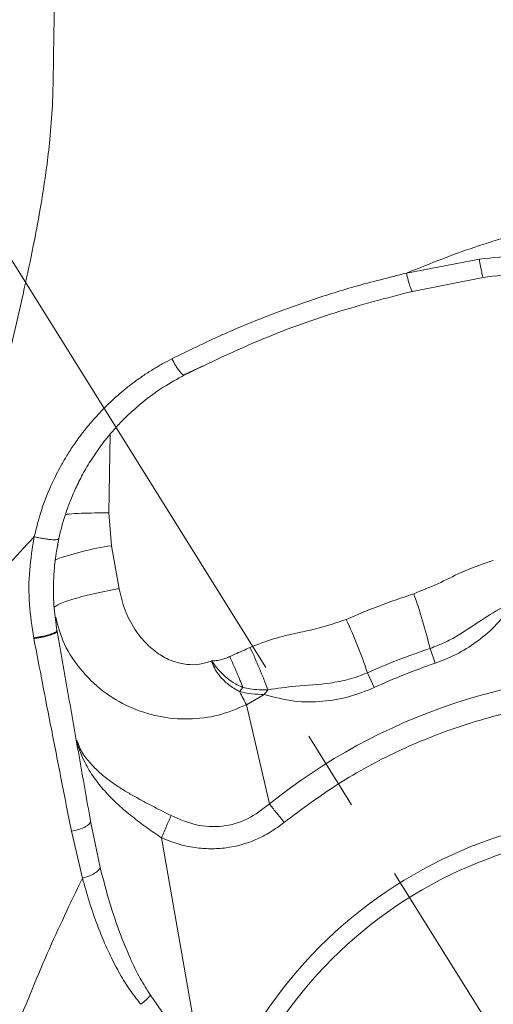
# Model space of a CAD drawing. Header units: millimetres. Extents: x -46 to 5160, y -5105 to -1541.
# Tile 11 of 104: x 868 to 939, y -3077 to -2929. Entities that reach past the tile are written whole.
import ezdxf

# ---------------------------------------------------------------- set-up
doc = ezdxf.new("R2010")
doc.units = ezdxf.units.MM
doc.header["$LTSCALE"] = 0.3175
doc.linetypes.add('CENTER2', pattern=[28.574999, 19.049999, -3.175, 3.175, -3.175])
for name, color, linetype, lineweight in [('1轮廓实线层', 7, 'Continuous', 18), ('7标注层', 4, 'Continuous', 13), ('细点划线', 6, 'CENTER2', 18)]:
    doc.layers.add(name, color=color, linetype=linetype, lineweight=lineweight)
doc.styles.add('标准汉字', font='gbenor.shx', dxfattribs={"bigfont": 'gbcbig.shx'})
doc.dimstyles.new('M1：10', dxfattribs={"dimscale": 10, "dimtxt": 3.5, "dimasz": 2.5, "dimexe": 2, "dimexo": 0, "dimgap": 1.5, "dimtad": 1, "dimdec": 4, "dimdsep": 46, "dimtxsty": '标准汉字', "dimcen": 5, "dimdle": 5, "dimclrd": 1, "dimclre": 1, "dimclrt": 256, "dimadec": 4, "dimazin": 2, "dimtfac": 1, "dimtdec": 4, "dimtmove": 0, "dimatfit": 3, "dimfxl": 1, "dimtolj": 1, "dimarcsym": 0})

# ---------------------------------------------------------------- blocks, each defined once
blk = doc.blocks.new('*D6')
at = {"layer": '7标注层', "color": 1, "lineweight": -2, "ltscale": 12, "transparency": 16777216}
for p, q in [((872.99, -2502.07), (405.91, -2502.07)), ((425.91, -2527.07), (425.91, -3091.07)), ((883.28, -3116.07), (405.91, -3116.07))]:
    blk.add_line(p, q, dxfattribs=at)
at = {"layer": '7标注层', "color": 1, "transparency": 16777216}
for points in [[(430.08, -2527.07), (421.74, -2527.07), (425.91, -2502.07)], [(421.74, -3091.07), (430.08, -3091.07), (425.91, -3116.07)]]:
    blk.add_solid(points, dxfattribs=at)
at = {"layer": 'Defpoints', "color": 0, "transparency": 16777216}
for p in [(872.99, -2502.07), (425.91, -3116.07), (883.28, -3116.07)]:
    blk.add_point(p, dxfattribs=at)
at = {"layer": '7标注层', "transparency": 16777216, "insert": (393.41, -2809.07), "char_height": 35, "attachment_point": 5, "rotation": 90, "style": '标准汉字'}
blk.add_mtext('\\A1;614', dxfattribs=at)
blk = doc.blocks.new('*D15')
at = {"layer": '7标注层', "color": 1, "lineweight": -2, "ltscale": 12, "transparency": 16777216}
blk.add_arc((960.65, -3116.07), 402.44, 93.5599, 118.4401, dxfattribs=at)
at = {"layer": '7标注层', "color": 1, "transparency": 16777216}
for points in [[(935.79, -2718.57), (935.53, -2710.24), (960.65, -2713.63)], [(766.9, -2758.6), (771.09, -2765.8), (747.39, -2774.78)]]:
    blk.add_solid(points, dxfattribs=at)
at = {"layer": 'Defpoints', "color": 0, "transparency": 16777216}
for p in [(960.65, -2413.51), (635.28, -2595.36), (886.16, -2720.58), (960.65, -3116.07), (960.65, -3228.32)]:
    blk.add_point(p, dxfattribs=at)
at = {"layer": '7标注层', "transparency": 16777216, "insert": (816.47, -2705.72), "char_height": 35, "attachment_point": 5, "rotation": 19.3597, "style": '标准汉字'}
blk.add_mtext('\\A1;32%%d', dxfattribs=at)
blk = doc.blocks.new('*D17')
at = {"layer": '7标注层', "color": 1, "lineweight": -2, "ltscale": 12, "transparency": 16777216}
for start, end in [(93.5632, 97.1263), (75, 90), (67.8737, 71.4368)]:
    blk.add_arc((960.65, -3116.07), 402.07, start, end, dxfattribs=at)
at = {"layer": '7标注层', "color": 1, "transparency": 16777216}
for points in [[(935.79, -2718.94), (935.53, -2710.61), (960.65, -2714)], [(1089.85, -2730.93), (1087.45, -2738.91), (1064.71, -2727.7)]]:
    blk.add_solid(points, dxfattribs=at)
at = {"layer": 'Defpoints', "color": 0, "transparency": 16777216}
for p in [(960.65, -2413.51), (1119.55, -2523.04), (1013.13, -2717.44), (960.65, -3116.07), (960.65, -3228.32)]:
    blk.add_point(p, dxfattribs=at)
at = {"layer": '7标注层', "transparency": 16777216, "insert": (1017.37, -2685.22), "char_height": 35, "attachment_point": 5, "rotation": 352.5, "style": '标准汉字'}
blk.add_mtext('\\A1;15%%d', dxfattribs=at)

msp = doc.modelspace()

# ---------------------------------------------------------------- linework, layer by layer
at = {"layer": '1轮廓实线层', "linetype": 'Continuous', "ltscale": 12}
for p, q in [((925.52465, -2967.30148), (936.43721, -2965.22565)), ((926.41488, -2970.02558), (936.99264, -2967.9438)), ((892.23252, -2982.52781), (895.12487, -2981.13533)), ((881.23501, -2991.35588), (881.03075, -3003.15162)), ((881.03075, -3003.15162), (881.41788, -3008.04151)), ((873.27399, -3008.38043), (873.37927, -3007.92615)), ((881.41788, -3008.04152), (882.54996, -3014.46184)), ((873.28252, -3020.8129), (873.26357, -3020.70425)), ((869.78542, -3021.81663), (869.80662, -3021.92706)), ((929.06751, -3023.39182), (929.82149, -3025.60424)), ((920.7164, -3029.23841), (919.69885, -3027.02596)), ((900.55704, -3029.84528), (901.08628, -3029.23092)), ((904.2711, -3030.25697), (901.60209, -3031.80049)), ((901.60209, -3031.80049), (905.03697, -3046.6271)), ((876.34895, -3037.391), (876.20509, -3037.15229)), ((878.46067, -3050.15478), (878.25966, -3049.32473)), ((878.48175, -3050.13244), (878.28424, -3049.17911)), ((879.72601, -3056.13804), (878.48175, -3050.13244)), ((877.082, -3057.72191), (875.41737, -3050.70124)), ((888.88262, -3051.69746), (894.89467, -3085.79306))]:
    msp.add_line(p, q, dxfattribs=at)
at = {"layer": '1轮廓实线层', "linetype": 'Continuous', "lineweight": 0, "ltscale": 12}
for centre, radius, start, end in [((888.00411, -3052.38145), 44.82642, 98.4489077, 109.7281347), ((830.85817, -3048.08467), 101.26604, 14.113374, 18.9434992), ((848.91644, -3050.64226), 74.61823, 18.451091, 25.0406001), ((799.01825, -3070.38653), 113.4025, 21.094076, 24.5658618), ((960.65043, -3116.06642), 95.57107, 108.8187859, 114.6986941), ((960.65043, -3116.06642), 88.96447, 88.2657153, 128.6909874), ((914.65531, -3038.05247), 12.98467, 139.2286281, 143.1041774), ((960.65043, -3116.06642), 68, 62.768894, 53.6408662), ((960.65043, -3116.06642), 65.40192, 62.7686127, 53.6410968), ((960.65043, -3116.06642), 87.5, 193, 28.5975359), ((960.65043, -3116.06642), 83.5, 193, 28.5975359)]:
    msp.add_arc(centre, radius, start, end, dxfattribs=at)
at = {"layer": '1轮廓实线层', "linetype": 'Continuous', "ltscale": 12}
for points, knots in [([(859.79526, -3018.12348), (859.87611, -3016.60567), (860.03875, -3013.55266), (860.54694, -3008.55389), (861.35273, -3002.63947), (862.45792, -2996.36054), (863.81763, -2989.70641), (865.25218, -2983.26046), (866.8384, -2976.41651), (868.35569, -2969.78708), (869.6759, -2963.60148), (870.81676, -2957.587), (871.64711, -2952.28494), (872.25852, -2947.03132), (872.62616, -2942.29437), (872.71763, -2937.06997), (872.80551, -2931.59017), (872.87925, -2927.274), (872.92507, -2924.37548), (872.94636, -2922.99914), (872.96745, -2921.60134), (872.98858, -2920.16893), (873.01088, -2918.70168), (873.03014, -2917.49384), (873.0494, -2916.23299), (873.07514, -2914.51404), (873.10816, -2912.29118), (873.143, -2909.90864), (873.1736, -2907.79061), (873.20337, -2905.70622), (873.22276, -2904.32778), (873.23248, -2903.63676)], [0, 0, 0, 0, 43559.678769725, 87618.098824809, 144140.526651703, 214940.418845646, 270749.598035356, 339264.694225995, 404580.138314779, 472333.34168344, 534166.49854815, 585566.932540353, 647258.705182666, 687244.509262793, 736261.002556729, 782406.023109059, 835734.365113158, 892017.239948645, 905049.668569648, 918083.127834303, 931117.604219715, 944757.102946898, 958771.538674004, 972793.994637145, 979064.230944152, 994582.139368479, 1021613.575784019, 1042190.807300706, 1062237.563878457, 1081754.001837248, 1101372.651162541, 1101372.651162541, 1101372.651162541, 1101372.651162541]), ([(947.24671, -2960.08396), (943.62595, -2961.04833), (936.22907, -2963.01845), (929.14241, -2965.85395), (925.52465, -2967.30148)], [0, 0, 0, 0, 47251.590047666, 96530.767748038, 96530.767748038, 96530.767748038, 96530.767748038]), ([(936.43721, -2965.22565), (938.46694, -2964.99628), (942.53874, -2964.53614), (946.60591, -2965.04322), (948.64566, -2965.29753)], [0, 0, 0, 0, 48096.709887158, 96485.784690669, 96485.784690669, 96485.784690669, 96485.784690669]), ([(936.43721, -2965.22565), (936.49601, -2965.57729), (936.61799, -2966.30663), (936.79199, -2967.21702), (936.93042, -2967.83556), (936.9724, -2967.90859), (936.99264, -2967.9438)], [0, 0, 0, 0, 41253.993090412, 85565.574312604, 129877.156150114, 171131.150818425, 171131.150818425, 171131.150818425, 171131.150818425]), ([(925.52465, -2967.30148), (922.93348, -2967.94827), (918.00845, -2969.17762), (911.08132, -2971.3757), (904.46038, -2973.78264), (897.59523, -2976.61015), (892.92427, -2978.89679), (890.44021, -2980.11284)], [0, 0, 0, 0, 42978.719067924, 81689.422085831, 117302.529775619, 157074.443277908, 202250.378663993, 202250.378663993, 202250.378663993, 202250.378663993]), ([(926.41488, -2970.02558), (926.3771, -2969.99471), (926.29843, -2969.93043), (926.07125, -2969.316), (925.79625, -2968.39658), (925.61308, -2967.65802), (925.52465, -2967.30148)], [0, 0, 0, 0, 40871.347847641, 85122.594205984, 129631.53787075, 171171.130381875, 171171.130381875, 171171.130381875, 171171.130381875]), ([(936.99264, -2967.9438), (938.8993, -2967.71739), (942.61344, -2967.27634), (946.3293, -2967.70309), (948.13761, -2967.91077)], [0, 0, 0, 0, 49522.576962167, 96468.844041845, 96468.844041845, 96468.844041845, 96468.844041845]), ([(892.34398, -2982.52156), (896.02932, -2980.74865), (903.31858, -2977.24201), (914.73828, -2973.06105), (922.53958, -2971.03301), (926.41488, -2970.02558)], [0, 0, 0, 0, 43328.521050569, 85699.772688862, 127523.798897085, 127523.798897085, 127523.798897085, 127523.798897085]), ([(890.44021, -2980.11284), (889.96569, -2980.36131), (888.99547, -2980.86935), (887.5524, -2981.72415), (886.08633, -2982.67453), (884.60832, -2983.73217), (883.05303, -2984.95896), (881.2892, -2986.5064), (879.22913, -2988.56728), (877.3597, -2990.77573), (875.84677, -2992.85482), (874.7818, -2994.49302), (873.90489, -2995.99214), (873.1924, -2997.33451), (872.12969, -2999.52929), (870.89207, -3002.58779), (870.19631, -3005.36848), (869.86645, -3006.68682)], [0, 0, 0, 0, 26606.185597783, 54400.28080605, 83378.093479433, 113540.056637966, 144885.8189472, 182061.412874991, 230470.217879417, 290098.219774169, 326152.511477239, 358582.821032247, 387391.350226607, 412579.920711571, 434149.935742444, 508599.273021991, 575716.430947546, 575716.430947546, 575716.430947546, 575716.430947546]), ([(892.34398, -2982.52156), (892.26218, -2982.52134), (892.13563, -2982.52099), (891.85135, -2982.26659), (891.59331, -2981.97437), (891.30479, -2981.58459), (890.91071, -2980.98642), (890.62619, -2980.45816), (890.44021, -2980.11284)], [0, 0, 0, 0, 56820.264697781, 87906.566757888, 120059.528085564, 152637.630825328, 184947.150289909, 245934.174358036, 245934.174358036, 245934.174358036, 245934.174358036]), ([(873.54812, -3006.97575), (873.68854, -3006.36961), (873.97517, -3005.13234), (874.53811, -3003.27581), (875.2198, -3001.38176), (875.90542, -2999.77564), (876.54651, -2998.4415), (877.10897, -2997.36301), (877.74615, -2996.23858), (878.46438, -2995.07368), (879.26998, -2993.87456), (880.09314, -2992.75205), (881.0178, -2991.58652), (882.1032, -2990.32762), (883.36414, -2989.0116), (884.59426, -2987.85362), (886.43665, -2986.26288), (888.92864, -2984.39905), (891.26388, -2983.11532), (892.34398, -2982.52156)], [0, 0, 0, 0, 37769.250241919, 77094.966299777, 117980.270378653, 160427.934937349, 183663.015715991, 208468.299945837, 234844.053538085, 262790.491551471, 292307.788665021, 323396.087007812, 348158.383681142, 383606.447242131, 425390.92184389, 459994.256113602, 487257.862884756, 574767.427571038, 650073.231497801, 650073.231497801, 650073.231497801, 650073.231497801]), ([(874.52731, -3003.36776), (874.70878, -3003.34769), (875.39948, -3003.27129), (876.89226, -3003.19212), (878.90446, -3003.13225), (880.32199, -3003.14517), (881.03075, -3003.15162)], [0, 0, 0, 0, 18167.193042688, 69148.111680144, 120129.0303176, 171109.948955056, 171109.948955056, 171109.948955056, 171109.948955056]), ([(869.86645, -3006.68682), (868.46576, -3008.1893), (865.90797, -3010.93295), (862.57472, -3014.76498), (860.64701, -3017.09428), (859.79526, -3018.12348)], [0, 0, 0, 0, 51387.418421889, 93837.733209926, 127442.722702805, 127442.722702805, 127442.722702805, 127442.722702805]), ([(869.78542, -3021.81663), (869.53203, -3020.13786), (869.02592, -3016.78474), (869.0531, -3011.68158), (869.59582, -3008.34878), (869.86645, -3006.68682)], [0, 0, 0, 0, 42613.629763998, 85115.437152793, 127391.059694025, 127391.059694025, 127391.059694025, 127391.059694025]), ([(873.54812, -3006.97575), (873.52898, -3007.0069), (873.48919, -3007.07166), (873.25935, -3007.13071), (872.88967, -3007.15418), (872.38021, -3007.13247), (871.77176, -3007.06645), (871.11771, -3006.96264), (870.47017, -3006.83474), (870.06254, -3006.73486), (869.86645, -3006.68682)], [0, 0, 0, 0, 36496.489497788, 75870.005871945, 117425.717335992, 160165.167971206, 202904.661467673, 244460.494511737, 283834.192846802, 320330.901288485, 320330.901288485, 320330.901288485, 320330.901288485]), ([(873.26367, -3020.70485), (873.1029, -3019.59961), (872.77138, -3017.32043), (872.69156, -3013.70928), (872.92967, -3010.22034), (873.36067, -3007.9592), (873.54812, -3006.97575)], [0, 0, 0, 0, 41468.617040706, 85514.229220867, 133825.300204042, 171011.264170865, 171011.264170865, 171011.264170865, 171011.264170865]), ([(926.63956, -3015.21011), (927.84369, -3014.73869), (930.25128, -3013.79614), (934.05273, -3011.77469), (936.90094, -3010.79402), (938.52545, -3010.23468)], [0, 0, 0, 0, 38213.376252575, 76404.854313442, 127105.899585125, 127105.899585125, 127105.899585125, 127105.899585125]), ([(882.54996, -3014.46184), (882.80693, -3015.55121), (883.30835, -3017.67689), (884.78119, -3020.48768), (886.58562, -3022.74879), (888.59039, -3024.3746), (890.64223, -3025.3903), (892.65337, -3025.84516), (894.60021, -3025.83872), (895.79204, -3025.45587), (896.3834, -3025.26591)], [0, 0, 0, 0, 53845.099044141, 105067.942794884, 151432.006793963, 192231.605732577, 228044.711601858, 260182.210139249, 290243.569100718, 319848.571413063, 319848.571413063, 319848.571413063, 319848.571413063]), ([(916.52115, -3019.05932), (918.13484, -3018.37449), (921.45824, -3016.96409), (924.8795, -3015.80592), (926.63956, -3015.21011)], [0, 0, 0, 0, 46728.43305893, 96237.243655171, 96237.243655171, 96237.243655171, 96237.243655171]), ([(940.29934, -3016.9914), (939.10609, -3017.69795), (936.80819, -3019.05857), (933.96239, -3021.0515), (931.39904, -3022.50297), (929.84929, -3023.09378), (929.06751, -3023.39182)], [0, 0, 0, 0, 55061.586236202, 106034.404502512, 138009.558067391, 170559.429046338, 170559.429046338, 170559.429046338, 170559.429046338]), ([(941.14854, -3017.17824), (940.37796, -3018.18413), (938.93455, -3020.0683), (936.08841, -3022.45266), (933.07346, -3024.34117), (930.88731, -3025.19027), (929.82149, -3025.60424)], [0, 0, 0, 0, 49839.948988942, 93357.170178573, 132907.828979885, 170534.567945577, 170534.567945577, 170534.567945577, 170534.567945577]), ([(873.07366, -3018.71903), (873.38022, -3019.89723), (874.08876, -3022.62037), (876.54225, -3026.44233), (879.94957, -3029.82368), (884.02149, -3032.25574), (888.38472, -3033.68321), (892.94359, -3034.0844), (897.47848, -3033.54254), (900.22393, -3032.3827), (901.60209, -3031.80049)], [0, 0, 0, 0, 34188.329916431, 79019.105221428, 124396.501186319, 164371.35710513, 204467.378221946, 243269.891508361, 281372.079388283, 319777.136062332, 319777.136062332, 319777.136062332, 319777.136062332]), ([(902.15601, -3023.24069), (903.31147, -3022.79221), (905.63677, -3021.88967), (909.07833, -3021.08512), (912.76484, -3020.35161), (915.13268, -3019.537), (916.52115, -3019.05932)], [0, 0, 0, 0, 42342.515339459, 85212.208467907, 120574.854240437, 170708.712576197, 170708.712576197, 170708.712576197, 170708.712576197]), ([(869.78542, -3021.81663), (869.8084, -3021.81337), (869.8757, -3021.80382), (870.10257, -3021.77066), (870.57639, -3021.69313), (871.37991, -3021.53156), (872.2387, -3021.30246), (872.7482, -3021.11117), (872.94903, -3021.01254), (873.00112, -3020.98447), (873.10525, -3020.92605), (873.24469, -3020.8324), (873.25741, -3020.74687), (873.26367, -3020.70485)], [0, 0, 0, 0, 5682.416676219, 16644.997553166, 55723.992655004, 120640.458716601, 213544.978433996, 290393.859573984, 311102.351336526, 317170.414733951, 320442.13269748, 373902.020474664, 425532.803889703, 425532.803889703, 425532.803889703, 425532.803889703]), ([(873.28251, -3020.8129), (873.27664, -3020.84855), (873.26444, -3020.92263), (873.07675, -3021.06229), (872.74856, -3021.22151), (872.27622, -3021.3917), (871.69659, -3021.55871), (871.05988, -3021.70877), (870.41824, -3021.83494), (870.00536, -3021.89712), (869.80661, -3021.92705)], [0, 0, 0, 0, 36521.752558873, 75873.278422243, 117366.487897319, 160019.766783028, 202673.042675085, 244166.244141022, 283517.759353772, 320039.501227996, 320039.501227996, 320039.501227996, 320039.501227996]), ([(873.28251, -3020.81289), (873.27935, -3020.79489), (873.27302, -3020.75889), (873.26678, -3020.72286), (873.26367, -3020.70485)], [0, 0, 0, 0, 48197.045337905, 96389.776957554, 96389.776957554, 96389.776957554, 96389.776957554]), ([(878.28424, -3049.17911), (877.71407, -3045.94554), (876.59894, -3039.62132), (874.92913, -3030.15131), (873.82329, -3023.87978), (873.28251, -3020.8129)], [0, 0, 0, 0, 44308.070609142, 86657.710937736, 127186.926917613, 127186.926917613, 127186.926917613, 127186.926917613]), ([(875.41737, -3050.70124), (874.91502, -3048.1374), (873.92813, -3043.10065), (872.48945, -3035.73027), (871.12081, -3028.70635), (870.24108, -3024.16823), (869.80662, -3021.92706)], [0, 0, 0, 0, 46576.320666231, 91500.456970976, 131618.800593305, 170762.82445599, 170762.82445599, 170762.82445599, 170762.82445599]), ([(899.09961, -3024.61349), (899.35268, -3024.50039), (899.98904, -3024.216), (901.00607, -3023.75452), (901.7727, -3023.41197), (902.15601, -3023.24069)], [0, 0, 0, 0, 31560.475600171, 79363.221882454, 127166.136615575, 127166.136615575, 127166.136615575, 127166.136615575]), ([(929.06751, -3023.39182), (927.43698, -3023.95494), (924.26831, -3025.04928), (921.19211, -3026.38), (919.69885, -3027.02596)], [0, 0, 0, 0, 49494.159716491, 96184.033491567, 96184.033491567, 96184.033491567, 96184.033491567]), ([(896.38334, -3025.26573), (896.39228, -3025.26573), (896.42843, -3025.26575), (896.53289, -3025.26455), (896.75547, -3025.25585), (897.23441, -3025.20961), (897.85732, -3025.07483), (898.52939, -3024.85541), (898.91695, -3024.69098), (899.09961, -3024.61348)], [0, 0, 0, 0, 2631.781345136, 10638.08784505, 30735.173625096, 68157.284681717, 152096.420763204, 217656.967412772, 276097.898282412, 276097.898282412, 276097.898282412, 276097.898282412]), ([(896.3834, -3025.26591), (896.51072, -3025.62264), (896.8052, -3026.44768), (897.68801, -3027.66568), (898.96166, -3028.91693), (900.00101, -3029.52172), (900.55704, -3029.84528)], [0, 0, 0, 0, 29517.531640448, 68267.223998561, 115906.087191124, 170712.80442977, 170712.80442977, 170712.80442977, 170712.80442977]), ([(901.08636, -3029.23083), (900.70358, -3029.05601), (899.87174, -3028.6761), (898.53104, -3027.74123), (897.47934, -3026.67156), (896.80942, -3025.82185), (896.54258, -3025.47341), (896.43395, -3025.33162), (896.39692, -3025.28341), (896.38802, -3025.27182), (896.38358, -3025.26604)], [0, 0, 0, 0, 68440.344241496, 148731.554325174, 251603.49343041, 291687.133600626, 310484.707067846, 317429.439586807, 318530.331112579, 319627.203542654, 319627.203542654, 319627.203542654, 319627.203542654]), ([(899.09961, -3024.61349), (899.45848, -3025.41799), (900.17621, -3027.02698), (900.78298, -3028.49622), (901.08636, -3029.23083)], [0, 0, 0, 0, 48128.253894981, 96255.186155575, 96255.186155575, 96255.186155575, 96255.186155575]), ([(919.69885, -3027.02596), (918.80062, -3027.37704), (916.97038, -3028.0924), (913.34601, -3028.74456), (909.28052, -3028.93156), (906.20157, -3029.37445), (904.82173, -3029.57293)], [0, 0, 0, 0, 31629.807367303, 64449.149308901, 123030.1344429, 170602.824441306, 170602.824441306, 170602.824441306, 170602.824441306]), ([(904.82173, -3029.57293), (904.38296, -3029.57705), (903.47624, -3029.58557), (902.22397, -3029.48254), (901.4227, -3029.30533), (901.0863, -3029.23093)], [0, 0, 0, 0, 44784.761120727, 92546.792133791, 127110.677124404, 127110.677124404, 127110.677124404, 127110.677124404]), ([(920.7164, -3029.23841), (919.48595, -3029.73283), (916.94309, -3030.7546), (912.83024, -3031.42421), (908.43338, -3031.41174), (905.73522, -3030.66317), (904.2711, -3030.25697)], [0, 0, 0, 0, 36276.985384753, 74969.761440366, 118697.86717314, 170578.487921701, 170578.487921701, 170578.487921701, 170578.487921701]), ([(900.55704, -3029.84528), (900.74815, -3030.19408), (901.13088, -3030.89263), (901.44488, -3031.49759), (901.60209, -3031.80049)], [0, 0, 0, 0, 48047.831264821, 96227.176134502, 96227.176134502, 96227.176134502, 96227.176134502]), ([(900.55704, -3029.84528), (901.16213, -3029.97998), (902.39944, -3030.25542), (903.63816, -3030.25644), (904.2711, -3030.25697)], [0, 0, 0, 0, 47058.467128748, 96226.167890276, 96226.167890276, 96226.167890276, 96226.167890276]), ([(963.23592, -3030.67662), (959.91256, -3030.68784), (953.23687, -3030.71039), (943.27818, -3032.23379), (933.50863, -3034.84562), (924.13155, -3038.63213), (915.25771, -3043.40196), (909.90956, -3047.39756), (907.24709, -3049.38669)], [0, 0, 0, 0, 40454.124559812, 81260.967049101, 122353.741672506, 163444.594294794, 204252.405758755, 244707.489885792, 244707.489885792, 244707.489885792, 244707.489885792]), ([(876.23041, -3037.15079), (876.27942, -3037.37093), (876.44193, -3038.1009), (876.90282, -3039.30774), (877.7191, -3041.05117), (878.9194, -3042.94263), (880.56559, -3044.94433), (882.42538, -3046.78565), (884.47829, -3048.51545), (886.65337, -3050.14423), (888.14371, -3051.18262), (888.88262, -3051.69746)], [0, 0, 0, 0, 13772.712761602, 45668.213817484, 77732.408511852, 128089.328221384, 173972.624620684, 219403.412232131, 264393.802197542, 307764.707538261, 350414.081326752, 350414.081326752, 350414.081326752, 350414.081326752]), ([(890.32701, -3048.37182), (889.48038, -3047.942), (887.80765, -3047.0928), (885.62962, -3045.94797), (883.82697, -3044.92249), (882.33921, -3043.99803), (880.76753, -3042.89997), (879.16536, -3041.57733), (877.70106, -3039.95919), (876.73105, -3038.55049), (876.47084, -3037.64236), (876.3968, -3037.38396)], [0, 0, 0, 0, 46203.361479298, 91285.348074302, 121347.172739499, 152442.806610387, 184597.473999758, 228894.481001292, 277188.535060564, 329513.496250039, 350322.832392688, 350322.832392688, 350322.832392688, 350322.832392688]), ([(905.03697, -3046.6271), (903.98603, -3047.446), (901.90065, -3049.07096), (898.01845, -3050.1529), (893.99492, -3049.95916), (891.55787, -3048.90449), (890.32701, -3048.37182)], [0, 0, 0, 0, 42820.79453637, 84969.734424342, 127288.271528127, 170471.721135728, 170471.721135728, 170471.721135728, 170471.721135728]), ([(907.24709, -3049.38669), (907.04404, -3049.13315), (906.63422, -3048.62145), (906.04291, -3047.88313), (905.49315, -3047.19669), (905.18798, -3046.81565), (905.03697, -3046.6271)], [0, 0, 0, 0, 42276.211719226, 85325.236105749, 128317.319248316, 170429.177601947, 170429.177601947, 170429.177601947, 170429.177601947]), ([(890.32701, -3048.37182), (890.22963, -3048.59604), (890.03283, -3049.04918), (889.6734, -3049.87674), (889.28535, -3050.7702), (889.01594, -3051.39052), (888.88262, -3051.69746)], [0, 0, 0, 0, 42187.756359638, 85258.23697052, 128328.713112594, 170516.402441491, 170516.402441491, 170516.402441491, 170516.402441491]), ([(875.41737, -3050.70124), (875.80595, -3050.62173), (876.40148, -3050.49987), (877.09699, -3050.24718), (877.55995, -3050.03117), (877.91719, -3049.80246), (878.24127, -3049.50831), (878.26737, -3049.30836), (878.28424, -3049.17911)], [0, 0, 0, 0, 60304.720690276, 92422.931402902, 124902.232645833, 157027.525012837, 188128.752229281, 244988.215485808, 244988.215485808, 244988.215485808, 244988.215485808]), ([(907.24709, -3049.38669), (906.56837, -3049.89139), (905.23, -3050.88661), (902.37253, -3052.34539), (899.32095, -3053.20162), (896.22621, -3053.38482), (893.81275, -3053.18915), (891.33003, -3052.66139), (889.70771, -3052.02243), (888.88262, -3051.69746)], [0, 0, 0, 0, 35821.362812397, 70636.738530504, 135584.183053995, 168415.216497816, 201740.775400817, 238036.289229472, 275600.51861293, 275600.51861293, 275600.51861293, 275600.51861293]), ([(877.082, -3057.72191), (877.40956, -3057.62434), (878.07721, -3057.42548), (878.9169, -3057.00136), (879.51794, -3056.54986), (879.65852, -3056.27161), (879.726, -3056.13804)], [0, 0, 0, 0, 42743.432385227, 87118.76843707, 130477.655604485, 170504.882692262, 170504.882692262, 170504.882692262, 170504.882692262]), ([(887.25226, -3075.20632), (886.73054, -3074.38323), (885.59369, -3072.58964), (884.08987, -3069.46578), (882.56404, -3065.71926), (881.04369, -3061.21985), (880.18948, -3057.9255), (879.72601, -3056.13804)], [0, 0, 0, 0, 28452.160404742, 61999.468536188, 101347.484039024, 147008.497470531, 201170.774565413, 201170.774565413, 201170.774565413, 201170.774565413]), ([(866.88395, -3080.94819), (868.48026, -3076.94005), (871.60338, -3069.09825), (875.28308, -3061.45735), (877.082, -3057.72191)], [0, 0, 0, 0, 49115.187951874, 96092.117855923, 96092.117855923, 96092.117855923, 96092.117855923]), ([(877.082, -3057.72191), (877.39989, -3058.87012), (878.02478, -3061.12715), (879.10156, -3064.25747), (880.22091, -3067.08169), (881.43357, -3069.74029), (882.78645, -3072.27239), (884.24519, -3074.60724), (885.32002, -3075.95149), (885.81977, -3076.57652)], [0, 0, 0, 0, 47207.538940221, 92795.773310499, 131036.507747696, 167405.810604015, 208241.66469609, 244253.659049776, 275549.066834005, 275549.066834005, 275549.066834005, 275549.066834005]), ([(885.81977, -3076.57652), (886.09596, -3076.35325), (886.63252, -3075.91949), (887.04978, -3075.43933), (887.25226, -3075.20633)], [0, 0, 0, 0, 49414.119177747, 95998.847256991, 95998.847256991, 95998.847256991, 95998.847256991]), ([(894.89467, -3085.79306), (894.30894, -3085.00139), (893.20113, -3083.5041), (891.57656, -3081.29428), (890.04208, -3079.1803), (888.58987, -3077.14653), (887.68237, -3075.8302), (887.25226, -3075.20632)], [0, 0, 0, 0, 44909.106622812, 84937.294007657, 125483.204476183, 165184.709026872, 200954.260933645, 200954.260933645, 200954.260933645, 200954.260933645])]:
    msp.add_open_spline(points, degree=3, knots=knots, dxfattribs=at)
msp.add_open_spline([(882.54996, -3014.46184), (881.89582, -3014.58023), (880.58756, -3014.81702), (878.70266, -3015.22445), (876.97047, -3015.65016), (875.45701, -3016.08245), (874.23151, -3016.50154), (873.30752, -3016.89641), (873.00379, -3017.12007), (872.85192, -3017.23189)], degree=3, dxfattribs=at)
at = {"layer": '细点划线', "color": 2, "ltscale": 12}
msp.add_line((635.28, -2595.36489), (960.65043, -3116.06642), dxfattribs=at)

# ---------------------------------------------------------------- dimensions: what is measured, and where the dimension line sits
at = {"layer": '7标注层', "ltscale": 12}
dim = msp.add_angular_dim_2l(base=(886.1615, -2720.58389), line1=((635.28, -2595.36489), (960.65043, -3116.06642)), line2=((960.65043, -2413.50594), (960.65043, -3228.31525)), dimstyle='M1：10', override={"dimtad": 1, "dimtih": 0, "dimtoh": 0, "dimsah": 1, "dimtzin": 8}, dxfattribs=at)
dim.commit()
dim.dimension.update_dxf_attribs({"geometry": '*D15', "text_midpoint": (827.24345, -2736.38549), "dimtype": 162})
dim = msp.add_angular_dim_2l(base=(1013.13068, -2717.43936), line1=((960.65043, -3116.06642), (1119.55122, -2523.04058)), line2=((960.65043, -2413.50594), (960.65043, -3228.31525)), dimstyle='M1：10', override={"dimtad": 1, "dimtih": 0, "dimtoh": 0, "dimsah": 1, "dimtzin": 8}, dxfattribs=at)
dim.commit()
dim.dimension.update_dxf_attribs({"geometry": '*D17', "text_midpoint": (1017.37278, -2685.2174)})
dim = msp.add_linear_dim(base=(425.90951, -3116.06642), p1=(872.98608, -2502.06642), p2=(883.27696, -3116.06642), angle=270, dimstyle='M1：10', override={"dimsah": 1, "dimtzin": 8}, dxfattribs=at)
dim.commit()
dim.dimension.update_dxf_attribs({"geometry": '*D6', "text_midpoint": (393.40951, -2809.06642)})

doc.saveas('drawing.dxf')
